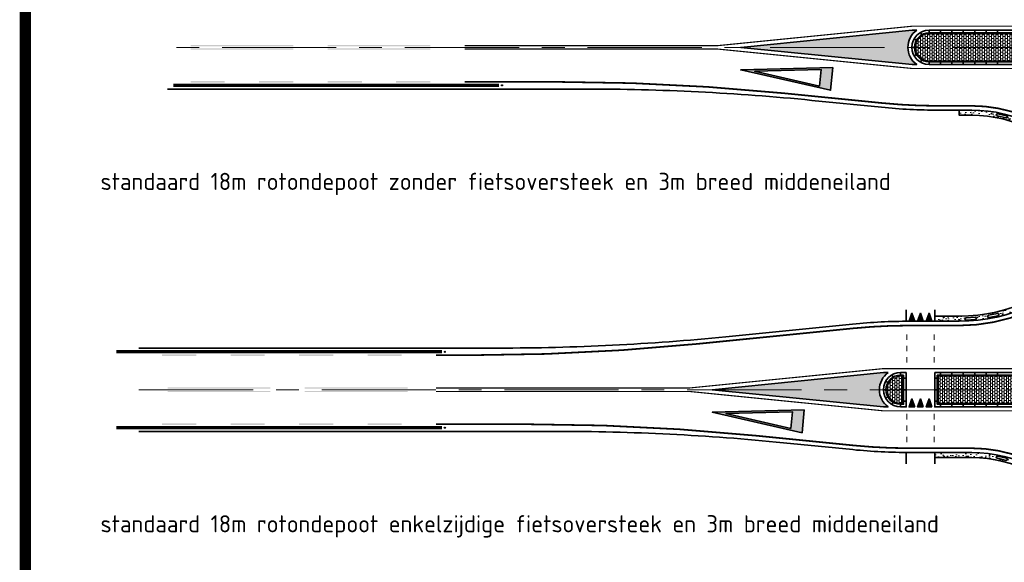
# Model space of a CAD drawing. Header units: metres. Extents: x -699 to 2316, y -1199 to 781.
# Tile 54 of 256: x 378 to 465, y -414 to -367. Entities that reach past the tile are written whole.
import ezdxf

# ---------------------------------------------------------------- set-up
doc = ezdxf.new("R2010")
doc.units = ezdxf.units.M
doc.linetypes.add('AM-AS', pattern=[16, 10, -2, 2, -2])
doc.linetypes.add('VW-1-1_STREEP', pattern=[2, 1, -1])
for name, color, linetype, lineweight in [('B-WE-AM-AS-G', 10, 'AM-AS', 18), ('N-WA-IE-MEUBILAIR_WEGMEUBILAIR-S', 7, 'Continuous', 25), ('N-WE-VH-KANTSTROOKVERRUWING-G', 251, 'VW-1-1_STREEP', 18), ('N-WE-VH-KANTVERHARDING-G', 210, 'Continuous', 35), ('N-WE-VH-STOOTBAND-G', 7, 'Continuous', 35), ('N-WE-VH-VERHARDING_ASFALT_CONSTRUCTIE-A', 252, 'Continuous', 18), ('N-WE-VH-VERHARDING_BETON-G', 252, 'Continuous', 35), ('N-WE-VH-VERHARDING_BETONSTRAATSTEEN-A', 252, 'Continuous', 18), ('N-WE-VW-MARKERING_DWARS_DRIEHOEK_5070-G', 7, 'VW-HAAIETAND70-L-N', 35), ('N-WE-VW-MARKERING_LANGS_STREEP_DOORGETROKKEN_010-G', 7, 'Continuous', 13), ('N-WE-VW-MARKERING_LANGS_STREEP_DOORGETROKKEN_015-G', 7, 'Continuous', 13), ('N-WE-VW-MARKERING_PUNTSTUK-G', 7, 'Continuous', 35), ('N-WE-VW-MARKERING_SYMBOOL-G', 7, 'Continuous', 35)]:
    doc.layers.add(name, color=color, linetype=linetype, lineweight=lineweight)
doc.layers.add('X-XX-AL-HULPLIJN-G', color=7, linetype='Continuous', lineweight=18, plot=False)
doc.styles.add('NLCS-ISO Standaard', font='NLCS-ISO.ttf')
doc.linetypes.add('VW-HAAIETAND70-L-N', pattern='A,0,-0.5,[149,NLCS.SHX,S=1,R=0,X=-0.625,Y=0],-0.5', length=1)
pattern_1 = [(360, (0.5000000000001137, 214.832890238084), (0.2000000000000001, 0.1499999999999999), [0.2, -0.2]), (90, (0.5000000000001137, 214.832890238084), (-0.2, 1.10217807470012e-16), [])]
pattern_2 = [(360, (-504.1251052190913, 631.2808835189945), (0.2, 0.1500000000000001), [0.2, -0.2]), (90, (-504.1251052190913, 631.2808835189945), (-0.2, -2.758550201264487e-17), [])]
pattern_3 = [(230.0000000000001, (-384.1798174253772, -348.4196694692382), (-0.9109233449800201, 0.07969542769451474), [0.09525, -1.04775]), (175.0000000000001, (-384.1798174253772, -348.4196694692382), (0.1762171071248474, -0.9552842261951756), [0.0762, -0.83820292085]), (280.4514447, (-384.2557274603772, -348.4130282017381), (-0.7347062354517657, -0.875588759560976), [0.08095004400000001, -0.890451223]), (226.1842000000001, (-384.1798174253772, -348.6736694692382), (-1.35539520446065, 0.2102116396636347), [0.142875, -1.571625]), (276.6355576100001, (-384.2927669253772, -348.6561519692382), (-1.187020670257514, -1.237130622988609), [0.1214251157, -1.3356780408]), (171.1841511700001, (-384.1798174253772, -348.6736694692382), (-1.187020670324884, -1.237130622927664), [0.11429983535, -1.2572986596]), (201, (-384.3068174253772, -348.6101694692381), (-0.7580719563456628, 0.5113259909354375), [0.09525, -1.04775]), (146, (-384.3068174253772, -348.6101694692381), (-0.3090101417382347, -0.9209398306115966), [0.0762, -0.8382]), (251.4514450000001, (-384.3699900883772, -348.5675589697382), (-1.067082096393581, -0.409613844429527), [0.08095004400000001, -0.8904496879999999]), (217.5000000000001, (-384.1798174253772, -348.4196694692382), (-0.01544301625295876, -0.4227751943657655), [0, -0.82804, 0, -0.8509000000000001, 0, -0.8413750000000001]), (187.5, (-384.1798174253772, -348.4196694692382), (-0.3340983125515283, -0.5009028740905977), [0, -0.48514, 0, -0.80899, 0, -0.320675]), (147.5, (-383.8966074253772, -348.4196694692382), (-0.677952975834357, 0.0286437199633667), [0, -0.3174999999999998, 0, -0.9905999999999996, 0, -1.314449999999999]), (137.5, (-383.7696074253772, -348.4196694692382), (-0.7406459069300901, -0.1271324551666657), [0, -0.41275, 0, -0.65786, 0, -0.93345])]

# ---------------------------------------------------------------- blocks, each defined once
blk = doc.blocks.new('VW8000')
h = blk.add_hatch(color=256)
h.paths.add_polyline_path([(-0.9999999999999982, 7.999999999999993), (-2.664535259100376e-15, 1.4210854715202e-14), (0.9999999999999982, 7.999999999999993)])
h.paths.add_polyline_path([(0.7238326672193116, 6.999999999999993), (-1.77635683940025e-15, 1.209338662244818), (-0.7238326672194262, 6.999999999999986)], flags=16)
for points in [[(-0.9999999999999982, 7.999999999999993), (-2.664535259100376e-15, 1.4210854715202e-14), (0.9999999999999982, 7.999999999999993)], [(0.7238326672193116, 6.999999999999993), (-1.77635683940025e-15, 1.209338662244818), (-0.7238326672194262, 6.999999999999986)]]:
    blk.add_lwpolyline(points, close=True)
blk = doc.blocks.new('SIE-WEG_GLASBOLREFLECTOR-SO')
for p, q in [((-0.3750000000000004, 0), (-0.199132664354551, 0)), ((-0.1411659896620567, 0.1408067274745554), (-0.2649110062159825, 0.2645517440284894)), ((-4.547473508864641e-16, 0.1999981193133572), (-4.547473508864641e-16, 0.375)), ((0.1422886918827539, 0.1414213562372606), (0.2654190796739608, 0.2645517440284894)), ((0.2008673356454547, 0), (0.3749999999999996, 0)), ((-0.2649110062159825, -0.2657783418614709), (-0.1405540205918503, -0.1414213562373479)), ((-4.547473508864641e-16, -0.375), (-4.547473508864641e-16, -0.1999981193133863)), ((0.2654190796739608, -0.2657783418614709), (0.1416740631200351, -0.1420333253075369))]:
    blk.add_line(p, q)
for centre, radius in [((-4.547473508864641e-16, 0), 0.375), ((0.000867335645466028, 0), 0.2)]:
    blk.add_circle(centre, radius)
blk = doc.blocks.new('glasbol')
at = {"layer": 'N-WA-IE-MEUBILAIR_WEGMEUBILAIR-S'}
blk.add_blockref('SIE-WEG_GLASBOLREFLECTOR-SO', (-0.0008673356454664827, 0), dxfattribs=at)
blk = doc.blocks.new('NLCS_Rotondepoot_7.3_R18')
at = {"layer": 'N-WE-VH-VERHARDING_ASFALT_CONSTRUCTIE-A'}
h = blk.add_hatch(dxfattribs=at)
h.set_pattern_fill('AR-CONC', color=256, scale=0.005, angle=360.0000000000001, style=0)
h.set_pattern_definition([(50.00000000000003, (417.210606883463, 584.3071553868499), (0.9109233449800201, -0.07969542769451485), [0.09525, -1.04775]), (355.0000000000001, (417.210606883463, 584.3071553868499), (-0.1762171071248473, 0.9552842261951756), [0.0762, -0.83820292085]), (100.4514447, (417.286516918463, 584.3005141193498), (0.7347062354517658, 0.8755887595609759), [0.08095004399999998, -0.8904512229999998]), (46.18420000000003, (417.210606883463, 584.5611553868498), (1.35539520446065, -0.2102116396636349), [0.142875, -1.571625]), (96.63555761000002, (417.323556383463, 584.5436378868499), (1.187020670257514, 1.237130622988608), [0.1214251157, -1.3356780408]), (351.1841511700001, (417.210606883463, 584.5611553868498), (1.187020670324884, 1.237130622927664), [0.11429983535, -1.2572986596]), (21.00000000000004, (417.3376068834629, 584.4976553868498), (0.7580719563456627, -0.5113259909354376), [0.09524999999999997, -1.04775]), (326.0000000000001, (417.3376068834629, 584.4976553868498), (0.3090101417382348, 0.9209398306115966), [0.0762, -0.8382]), (71.45144500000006, (417.400779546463, 584.4550448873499), (1.067082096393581, 0.4096138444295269), [0.08095004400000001, -0.8904496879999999]), (37.50000000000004, (417.210606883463, 584.3071553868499), (0.01544301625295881, 0.4227751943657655), [0, -0.82804, 0, -0.8509000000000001, 0, -0.8413750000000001]), (7.500000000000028, (417.210606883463, 584.3071553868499), (0.3340983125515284, 0.5009028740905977), [0, -0.48514, 0, -0.80899, 0, -0.320675]), (327.5000000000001, (416.9273968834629, 584.3071553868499), (0.677952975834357, -0.02864371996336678), [0, -0.3174999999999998, 0, -0.9905999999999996, 0, -1.314449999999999]), (317.5000000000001, (416.800396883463, 584.3071553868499), (0.7406459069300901, 0.1271324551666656), [0, -0.41275, 0, -0.65786, 0, -0.93345])])
edge = h.paths.add_edge_path()
edge.add_line((-13.04612011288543, -13.04612011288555), (-12.72792206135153, -12.72792206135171))
edge.add_arc((1.231228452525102e-10, 1.090256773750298e-10), 18.00000000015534, 215.6853347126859, 224.9999999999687, ccw=False)
edge.add_arc((-24.36698586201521, -17.49999999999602), 12.0000000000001, 395.6853347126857, 450)
edge.add_line((-24.36698586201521, -5.499999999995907), (-25.45584412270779, -5.499999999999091))
edge.add_line((-25.45584412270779, -5.499999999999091), (-25.45584412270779, -5.949999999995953))
edge.add_line((-25.45584412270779, -5.949999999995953), (-24.36698586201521, -5.949999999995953))
edge.add_arc((-24.36698586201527, -17.49999999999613), 11.55000000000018, 395.68533471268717, 449.9999999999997, ccw=False)
edge.add_arc((1.243165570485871e-10, 1.110720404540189e-10), 18.45000000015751, 215.6853347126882, 224.9999999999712)
edge = h.paths.add_edge_path(flags=16)
edge.add_line((-16.22885435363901, -9.084489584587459), (-16.82260393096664, -8.54833527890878))
edge.add_arc((-16.75558464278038, -8.474116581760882), 0.09999999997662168, 47.918046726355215, 227.9180467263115, ccw=False)
edge.add_line((-16.68856535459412, -8.39989788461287), (-16.09481577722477, -8.936052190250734))
edge.add_arc((-16.16183506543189, -9.010270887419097), 0.1000000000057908, 227.9180467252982, 407.91804672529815, ccw=False)
edge = h.paths.add_edge_path(flags=16)
edge.add_line((-17.76500661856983, -7.832328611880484), (-18.44068730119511, -7.404011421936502))
edge.add_arc((-18.38714765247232, -7.319551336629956), 0.09999999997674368, 57.62919579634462, 237.6291957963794, ccw=False)
edge.add_line((-18.33360800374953, -7.235091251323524), (-17.65792732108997, -7.663408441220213))
edge.add_arc((-17.71146696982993, -7.747868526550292), 0.1000000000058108, 237.6291957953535, 417.6291957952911, ccw=False)
edge = h.paths.add_edge_path(flags=16)
edge.add_line((-19.4903628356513, -6.857230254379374), (-20.22861051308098, -6.549025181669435))
edge.add_arc((-20.19008487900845, -6.456744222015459), 0.09999999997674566, 67.34034486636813, 247.3403448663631, ccw=False)
edge.add_line((-20.15155924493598, -6.364463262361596), (-19.41331156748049, -6.672668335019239))
edge.add_arc((-19.45183720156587, -6.764949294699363), 0.1000000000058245, 247.3403448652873, 427.3403448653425, ccw=False)
edge = h.paths.add_edge_path(flags=16)
edge.add_line((-21.35547658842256, -6.187139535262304), (-22.13513406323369, -6.007879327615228))
edge.add_arc((-22.11272653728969, -5.910422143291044), 0.09999999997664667, 77.05149393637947, 257.0514939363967, ccw=False)
edge.add_line((-22.09031901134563, -5.812964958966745), (-21.3106615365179, -5.992225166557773))
edge.add_arc((-21.3330690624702, -6.089682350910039), 0.1000000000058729, 257.051493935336, 437.0514939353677, ccw=False)
at = {"layer": 'N-WE-VH-VERHARDING_BETONSTRAATSTEEN-A'}
h = blk.add_hatch(dxfattribs=at)
h.set_pattern_fill('VB-KLINKERVERHARDING', color=256, scale=0.2, angle=-2.544443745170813e-14, style=0, pattern_type=2)
h.set_pattern_definition([(359.9999999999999, (-214.8328902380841, -299.9999999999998), (0.2000000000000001, 0.1499999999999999), [0.2, -0.2]), (90, (-214.8328902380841, -299.9999999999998), (-0.2, 1.056412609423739e-16), [])])
edge = h.paths.add_edge_path()
edge.add_line((-27.92499999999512, -1.174999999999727), (-20.09999999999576, -1.174999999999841))
edge.add_arc((-20.09999999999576, 1.13686837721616e-13), 1.175000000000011, 270, 450)
edge.add_line((-20.09999999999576, 1.175000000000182), (-27.92499999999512, 1.175000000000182))
edge.add_line((-27.92499999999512, 1.175000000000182), (-28.09999999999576, 1.175000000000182))
edge.add_arc((-28.09999999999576, 1.13686837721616e-13), 1.175000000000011, 89.99999999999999, 270)
edge.add_line((-28.09999999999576, -1.174999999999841), (-27.92499999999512, -1.174999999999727))
at = {"layer": 'N-WE-VW-MARKERING_PUNTSTUK-G'}
h = blk.add_hatch(color=256, dxfattribs=at)
edge = h.paths.add_edge_path()
edge.add_line((-29.18282039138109, 1.500000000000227), (-29.58254353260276, 1.500000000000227))
edge.add_line((-29.58254353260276, 1.500000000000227), (-44.58254353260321, 0))
edge.add_line((-44.58254353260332, 0), (-29.58254353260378, -1.5))
edge.add_line((-29.58254353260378, -1.499999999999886), (-29.18282039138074, -1.499999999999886))
edge.add_arc((-28.09999999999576, 2.273736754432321e-13), 1.849999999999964, 125.8247743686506, 234.1752256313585, ccw=False)
at = {"layer": 'B-WE-AM-AS-G'}
blk.add_lwpolyline([(0, 0), (-94.77888202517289, 0)], dxfattribs=at)
at = {"layer": 'N-WE-VH-KANTSTROOKVERRUWING-G', "ltscale": 0.7, "const_width": 0.3}
blk.add_lwpolyline([(-65.7473857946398, -3.325000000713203), (-94.26017866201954, -3.325000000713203)], dxfattribs=at)
at = {"layer": 'N-WE-VH-KANTVERHARDING-G'}
for points in [[(-28.09999999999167, 1.499999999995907, 0.9999999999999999), (-28.09999999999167, -1.500000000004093), (-20.09999999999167, -1.50000000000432, 0.9999999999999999), (-20.09999999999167, 1.49999999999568)], [(-28.09999999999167, -1.275000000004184), (-20.09999999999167, -1.275000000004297, 0.9999999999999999), (-20.09999999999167, 1.274999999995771), (-28.09999999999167, 1.274999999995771, 0.9999999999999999)]]:
    blk.add_lwpolyline(points, format="xyb", close=True, dxfattribs=at)
for points in [[(-28.73692176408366, 1.104516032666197), (-28.84931972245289, 1.29943062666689)], [(-28.09999999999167, 1.274999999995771), (-28.09999999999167, 1.49999999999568)], [(-27.09999999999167, 1.274999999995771), (-27.09999999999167, 1.499999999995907)], [(-26.09999999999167, 1.274999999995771), (-26.09999999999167, 1.499999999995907)], [(-25.09999999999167, 1.274999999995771), (-25.09999999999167, 1.499999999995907)], [(-24.09999999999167, 1.274999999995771), (-24.09999999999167, 1.499999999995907)], [(-23.09999999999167, 1.274999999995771), (-23.09999999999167, 1.499999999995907)], [(-22.09999999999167, 1.274999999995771), (-22.09999999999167, 1.499999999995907)], [(-29.20451603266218, 0.6369217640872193), (-29.39943062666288, 0.7493197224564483)], [(-29.37499999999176, -4.320099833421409e-12), (-29.59999999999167, -4.320099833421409e-12)], [(-29.20451603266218, -0.6369217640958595), (-29.39943062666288, -0.7493197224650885)], [(-28.73692176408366, -1.104516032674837), (-28.84931972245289, -1.29943062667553)], [(-28.09999999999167, -1.50000000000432), (-28.09999999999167, -1.275000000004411)], [(-27.09999999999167, -1.50000000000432), (-27.09999999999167, -1.275000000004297)], [(-26.09999999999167, -1.50000000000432), (-26.09999999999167, -1.275000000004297)], [(-25.09999999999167, -1.50000000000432), (-25.09999999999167, -1.275000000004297)], [(-24.09999999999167, -1.50000000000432), (-24.09999999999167, -1.275000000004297)], [(-23.09999999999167, -1.50000000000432), (-23.09999999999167, -1.275000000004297)], [(-22.09999999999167, -1.50000000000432), (-22.09999999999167, -1.275000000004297)]]:
    blk.add_lwpolyline(points, dxfattribs=at)
blk.add_lwpolyline([(-12.72792206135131, -12.72792206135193, -0.04066528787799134), (-14.62019151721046, -10.49999999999, 0.2415313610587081), (-24.36698586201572, -5.50000000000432), (-27.28826496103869, -5.50000000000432, -0.02492232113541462), (-32.26345091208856, -5.251859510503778), (-38.35642643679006, -4.642561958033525, 0.0249223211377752), (-58.25717024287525, -3.650000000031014), (-94.7788820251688, -3.650000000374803)], format="xyb", dxfattribs=at)
at = {"layer": 'N-WE-VH-STOOTBAND-G', "flags": 128}
blk.add_lwpolyline([(-21.35547658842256, -6.187139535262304), (-22.13513406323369, -6.007879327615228, -1), (-22.09031901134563, -5.812964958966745), (-21.3106615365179, -5.992225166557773, -1)], format="xyb", close=True, dxfattribs=at)
at = {"layer": 'N-WE-VH-VERHARDING_BETON-G'}
blk.add_lwpolyline([(-14.98569630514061, -10.76249999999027, 0.2415313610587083), (-24.36698586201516, -5.949999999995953), (-25.45584412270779, -5.949999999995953), (-25.45584412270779, -5.50000000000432)], format="xyb", dxfattribs=at)
at = {"layer": 'N-WE-VH-VERHARDING_BETONSTRAATSTEEN-A'}
blk.add_lwpolyline([(-20.09999999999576, -1.174999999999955, 1), (-20.09999999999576, 1.175000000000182), (-28.09999999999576, 1.175000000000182, 1), (-28.09999999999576, -1.174999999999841), (-20.09999999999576, -1.174999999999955)], format="xyb", dxfattribs=at)
at = {"layer": 'N-WE-VW-MARKERING_LANGS_STREEP_DOORGETROKKEN_010-G', "const_width": 0.1}
blk.add_lwpolyline([(-29.59999999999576, -1.849999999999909), (-17.55277755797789, -1.849999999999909, -0.05255267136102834), (-17.55277755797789, 1.850000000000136), (-29.59999999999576, 1.850000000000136), (-46.59999999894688, 0.1500000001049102)], format="xyb", dxfattribs=at)
blk.add_lwpolyline([(-46.59999999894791, -0.1500000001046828), (-29.59999999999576, -1.849999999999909)], dxfattribs=at)
at = {"layer": 'N-WE-VW-MARKERING_LANGS_STREEP_DOORGETROKKEN_010-G'}
for points in [[(-92.76340469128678, 0.1999999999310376), (-83.76340469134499, 0.1999999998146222), (-92.76340469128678, 0.09999999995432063), (-83.76340469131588, 0.0999999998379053)], [(-80.76340469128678, 0.1999999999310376), (-71.76340469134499, 0.1999999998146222), (-80.76340469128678, 0.09999999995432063), (-71.76340469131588, 0.0999999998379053)], [(-92.76340469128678, -0.2000000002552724), (-83.76340469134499, -0.2000000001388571), (-92.76340469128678, -0.1000000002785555), (-83.76340469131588, -0.1000000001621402)], [(-80.76340469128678, -0.2000000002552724), (-71.76340469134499, -0.2000000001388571), (-80.76340469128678, -0.1000000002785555), (-71.76340469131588, -0.1000000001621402)]]:
    blk.add_solid(points, dxfattribs=at)
at = {"layer": 'N-WE-VW-MARKERING_LANGS_STREEP_DOORGETROKKEN_015-G', "const_width": 0.1}
for points in [[(-68.76340469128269, 0.1500000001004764), (-46.59999999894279, 0.1500000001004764)], [(-68.76340469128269, -0.1500000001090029), (-46.59999999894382, -0.1500000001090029)]]:
    blk.add_lwpolyline(points, dxfattribs=at)
at = {"layer": 'N-WE-VW-MARKERING_LANGS_STREEP_DOORGETROKKEN_015-G', "const_width": 0.15}
blk.add_lwpolyline([(-12.46275701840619, -12.4627570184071, -0.04066528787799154), (-14.31560419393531, -10.28124999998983, 0.2415313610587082), (-24.36698586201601, -5.12500000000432), (-27.28826496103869, -5.12500000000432, -0.02492232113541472), (-32.2261370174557, -4.878720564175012), (-40.83772307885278, -4.01756195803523, 0.02492232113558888), (-60.7384668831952, -3.025000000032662), (-68.76340469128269, -3.02500000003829)], format="xyb", dxfattribs=at)
at = {"layer": 'N-WE-VW-MARKERING_LANGS_STREEP_DOORGETROKKEN_015-G'}
for points in [[(-92.76340469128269, -3.100000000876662), (-89.76340469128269, -3.100000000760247), (-92.76340469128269, -2.950000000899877), (-89.76340469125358, -2.950000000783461)], [(-86.76340469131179, -3.100000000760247), (-83.76340469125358, -3.100000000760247), (-86.76340469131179, -2.950000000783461), (-83.76340469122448, -2.950000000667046)], [(-80.76340469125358, -3.100000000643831), (-77.76340469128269, -3.100000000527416), (-80.76340469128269, -2.950000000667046), (-77.76340469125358, -2.950000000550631)], [(-74.76340469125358, -3.100000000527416), (-71.76340469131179, -3.100000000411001), (-74.76340469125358, -2.950000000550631), (-71.76340469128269, -2.950000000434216)]]:
    blk.add_solid(points, dxfattribs=at)
at = {"layer": 'N-WE-VW-MARKERING_PUNTSTUK-G'}
blk.add_lwpolyline([(-29.18282039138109, 1.500000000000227), (-29.58254353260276, 1.500000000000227), (-44.58254353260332, 0), (-29.58254353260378, -1.499999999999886), (-29.18282039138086, -1.499999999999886, -0.5114530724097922)], format="xyb", close=True, dxfattribs=at)
at = {"layer": 'N-WA-IE-MEUBILAIR_WEGMEUBILAIR-S', "xscale": 0.1333333, "yscale": 0.1333333, "zscale": 0.1333333, "rotation": 179.8276844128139}
blk.add_blockref('glasbol', (-65.49663410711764, -3.325002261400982), dxfattribs=at)
at = {"layer": 'N-WE-VW-MARKERING_SYMBOOL-G', "rotation": 264.2894068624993}
blk.add_blockref('VW8000', (-44.58254353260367, -1.971789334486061), dxfattribs=at)
blk = doc.blocks.new('NLCS_Haai70')
at = {"linetype": 'Continuous'}
blk.add_hatch(color=256, dxfattribs=at).paths.add_polyline_path([(-0.25, 0), (0.2499999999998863, 2.273736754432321e-13), (2.842170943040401e-14, -0.7000000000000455)])
blk.add_lwpolyline([(-0.25, 0), (0.2499999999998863, 2.273736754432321e-13), (2.842170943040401e-14, -0.7000000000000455)], close=True, dxfattribs=at)
blk = doc.blocks.new('NLCS_Rotondepoot_7.3_R18_1fo')
at = {"layer": 'N-WE-VH-VERHARDING_ASFALT_CONSTRUCTIE-A'}
h = blk.add_hatch(dxfattribs=at)
h.set_pattern_fill('AR-CONC', color=256, scale=0.005, angle=180, style=0)
h.set_pattern_definition(pattern_3)
edge = h.paths.add_edge_path()
edge.add_arc((1.101057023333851e-10, -9.606537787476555e-11), 18.00000000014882, 135.0000000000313, 140.4788036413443, ccw=False)
edge.add_line((-12.72792206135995, 12.72792206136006), (-13.04612011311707, 13.04612011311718))
edge.add_arc((-9.976020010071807e-11, 1.397779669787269e-10), 18.45000000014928, 135.0000000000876, 140.4788036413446)
edge.add_arc((-25.45584412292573, 21.00000000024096), 14.55000000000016, 270, 320.4788036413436, ccw=False)
edge.add_line((-25.45584412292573, 6.450000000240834), (-27.59999999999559, 6.450000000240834))
edge.add_line((-27.59999999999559, 6.450000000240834), (-27.59999999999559, 6.000000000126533))
edge.add_line((-27.59999999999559, 6.000000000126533), (-25.45584412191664, 6.00000000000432))
edge.add_arc((-25.45584412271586, 21.00000000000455), 15.00000000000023, 270.0000000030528, 320.4788036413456)
edge = h.paths.add_edge_path(flags=16)
edge.add_line((-22.06440398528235, 6.48558875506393), (-22.84802482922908, 6.32453481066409))
edge.add_arc((-22.86815657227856, 6.422487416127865), 0.09999999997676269, 101.61400935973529, 281.61400935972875, ccw=False)
edge.add_line((-22.88828831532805, 6.520440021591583), (-22.10466747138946, 6.681493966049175))
edge.add_arc((-22.08453572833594, 6.583541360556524), 0.1000000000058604, -78.38599064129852, 101.614009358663, ccw=False)
edge = h.paths.add_edge_path(flags=16)
edge.add_line((-20.96094901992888, 6.998360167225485), (-20.20617020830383, 7.263518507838))
edge.add_arc((-20.17302541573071, 7.169171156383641), 0.10000000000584, -70.6433177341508, 109.3566822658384, ccw=False)
edge.add_line((-20.13988062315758, 7.074823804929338), (-20.89465943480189, 6.809665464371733))
edge.add_arc((-20.92780422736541, 6.904012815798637), 0.09999999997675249, 109.35668226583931, 289.35668226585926, ccw=False)
edge = h.paths.add_edge_path(flags=16)
edge.add_line((-24.05076595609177, 6.161005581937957), (-24.84894050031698, 6.106992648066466))
edge.add_arc((-24.85569211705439, 6.206764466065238), 0.09999999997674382, 93.87133645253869, 273.8713364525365, ccw=False)
edge.add_line((-24.86244373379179, 6.306536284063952), (-24.06426918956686, 6.360549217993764))
edge.add_arc((-24.05751757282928, 6.260777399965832), 0.1000000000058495, -86.12866354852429, 93.8713364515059, ccw=False)
edge = h.paths.add_edge_path(flags=16)
edge.add_line((-19.11556843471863, 7.731582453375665), (-18.40339408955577, 8.096010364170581))
edge.add_arc((-18.35784060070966, 8.006988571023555), 0.1000000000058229, -62.90064482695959, 117.09935517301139, ccw=False)
edge.add_line((-18.3122871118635, 7.917966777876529), (-19.02446145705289, 7.553538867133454))
edge.add_arc((-19.07001494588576, 7.64256066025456), 0.0999999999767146, 117.0993551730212, 297.0993551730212, ccw=False)
edge = h.paths.add_edge_path(flags=16)
edge.add_line((-17.38579473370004, 8.706737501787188), (-16.72921045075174, 9.163790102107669))
edge.add_arc((-16.67207887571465, 9.081717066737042), 0.1000000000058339, -55.157971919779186, 124.8420280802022, ccw=False)
edge.add_line((-16.61494730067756, 8.999644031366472), (-17.27153158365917, 8.54259143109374))
edge.add_arc((-17.3286631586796, 8.624664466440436), 0.09999999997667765, 124.84202808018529, 304.8420280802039, ccw=False)
h = blk.add_hatch(dxfattribs=at)
h.set_pattern_fill('AR-CONC', color=256, scale=0.005, angle=180, style=0)
h.set_pattern_definition(pattern_3)
edge = h.paths.add_edge_path()
edge.add_line((-24.36698586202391, -5.49999999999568), (-25.4558441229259, -5.49999999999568))
edge.add_line((-25.4558441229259, -5.49999999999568), (-27.59999999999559, -5.49999999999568))
edge.add_line((-27.59999999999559, -5.49999999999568), (-27.59999999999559, -5.949999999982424))
edge.add_line((-27.59999999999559, -5.949999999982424), (-24.36698586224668, -5.949999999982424))
edge.add_arc((-24.36698586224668, -17.49999999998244), 11.55000000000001, 35.6853347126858, 90, ccw=False)
edge.add_arc((-1.053308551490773e-10, 1.245439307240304e-10), 18.45000000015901, 215.6853347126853, 225.0000000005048)
edge.add_line((-13.04612011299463, -13.04612011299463), (-12.72792206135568, -12.72792206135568))
edge.add_arc((1.132320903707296e-10, 1.107878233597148e-10), 18.00000000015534, 215.685334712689, 224.9999999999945, ccw=False)
edge.add_arc((-24.36698586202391, -17.49999999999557), 11.99999999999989, 35.68533471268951, 90)
edge = h.paths.add_edge_path(flags=16)
edge.add_line((-22.09031901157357, -5.812964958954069), (-21.31066153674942, -5.992225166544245))
edge.add_arc((-21.33306906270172, -6.089682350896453), 0.1000000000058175, -102.94850606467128, 77.05149393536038, ccw=False)
edge.add_line((-21.35547658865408, -6.187139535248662), (-22.13513406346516, -6.0078793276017))
edge.add_arc((-22.11272653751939, -5.910422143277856), 0.09999999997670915, 77.05149393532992, 257.05149393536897, ccw=False)
edge = h.paths.add_edge_path(flags=16)
edge.add_line((-20.15155924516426, -6.364463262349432), (-19.41331156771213, -6.67266833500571))
edge.add_arc((-19.4518372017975, -6.764949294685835), 0.1000000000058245, -112.65965513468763, 67.3403448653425, ccw=False)
edge.add_line((-19.49036283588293, -6.857230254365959), (-20.22861051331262, -6.549025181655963))
edge.add_arc((-20.19008487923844, -6.456744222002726), 0.09999999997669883, 67.34034486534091, 247.3403448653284, ccw=False)
edge = h.paths.add_edge_path(flags=16)
edge.add_line((-18.33360800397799, -7.235091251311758), (-17.65792732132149, -7.663408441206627))
edge.add_arc((-17.71146697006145, -7.747868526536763), 0.1000000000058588, -122.3708042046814, 57.62919579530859, ccw=False)
edge.add_line((-17.76500661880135, -7.832328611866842), (-18.44068730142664, -7.404011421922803))
edge.add_arc((-18.38714765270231, -7.31955133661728), 0.09999999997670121, 57.6291957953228, 237.6291957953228, ccw=False)
edge = h.paths.add_edge_path(flags=16)
edge.add_line((-16.68856535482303, -8.399897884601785), (-16.0948157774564, -8.93605219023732))
edge.add_arc((-16.16183506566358, -9.010270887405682), 0.1000000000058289, -132.0819532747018, 47.91804672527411, ccw=False)
edge.add_line((-16.2288543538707, -9.084489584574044), (-16.82260393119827, -8.548335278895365))
edge.add_arc((-16.75558464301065, -8.474116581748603), 0.09999999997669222, 47.91804672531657, 227.9180467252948, ccw=False)
at = {"layer": 'N-WE-VH-VERHARDING_BETONSTRAATSTEEN-A'}
h = blk.add_hatch(dxfattribs=at)
h.set_pattern_fill('VB-KLINKERVERHARDING', color=256, scale=0.2, angle=-2.544443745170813e-14, style=0, pattern_type=2)
h.set_pattern_definition(pattern_1)
edge = h.paths.add_edge_path()
edge.add_line((-30.42499999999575, 1.175000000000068), (-30.59999999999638, 1.175000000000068))
edge.add_arc((-30.59999999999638, 5.684341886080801e-14), 1.175000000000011, 90, 270)
edge.add_line((-30.59999999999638, -1.174999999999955), (-30.42499999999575, -1.174999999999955))
edge.add_line((-30.42499999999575, -1.174999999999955), (-30.42499999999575, 1.175000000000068))
h = blk.add_hatch(dxfattribs=at)
h.set_pattern_fill('VB-KLINKERVERHARDING', color=256, scale=0.2, angle=-2.544443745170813e-14, style=0, pattern_type=2)
h.set_pattern_definition(pattern_1)
edge = h.paths.add_edge_path()
edge.add_line((-30.42499999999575, 1.175000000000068), (-30.59999999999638, 1.175000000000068))
edge.add_arc((-30.59999999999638, 5.684341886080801e-14), 1.175000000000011, 90, 270)
edge.add_line((-30.59999999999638, -1.174999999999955), (-30.42499999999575, -1.174999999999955))
edge.add_line((-30.42499999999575, -1.174999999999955), (-30.42499999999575, 1.175000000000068))
h = blk.add_hatch(dxfattribs=at)
h.set_pattern_fill('VB-KLINKERVERHARDING', color=256, scale=0.2, angle=1.272221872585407e-14, style=0, pattern_type=2)
h.set_pattern_definition(pattern_2)
edge = h.paths.add_edge_path()
edge.add_line((-27.27499999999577, 1.174999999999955), (-27.27499999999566, -1.174999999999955))
edge.add_line((-27.27499999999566, -1.174999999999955), (-20.09999999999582, -1.174999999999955))
edge.add_arc((-20.09999999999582, 1.13686837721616e-13), 1.175000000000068, 270, 450)
edge.add_line((-20.09999999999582, 1.175000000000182), (-27.27499999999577, 1.174999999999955))
h = blk.add_hatch(dxfattribs=at)
h.set_pattern_fill('VB-KLINKERVERHARDING', color=256, scale=0.2, angle=1.272221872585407e-14, style=0, pattern_type=2)
h.set_pattern_definition(pattern_2)
edge = h.paths.add_edge_path()
edge.add_line((-27.27499999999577, 1.174999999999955), (-27.27499999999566, -1.174999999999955))
edge.add_line((-27.27499999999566, -1.174999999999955), (-20.09999999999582, -1.174999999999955))
edge.add_arc((-20.09999999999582, 1.13686837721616e-13), 1.175000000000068, 270, 450)
edge.add_line((-20.09999999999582, 1.175000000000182), (-27.27499999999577, 1.174999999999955))
at = {"layer": 'N-WE-VW-MARKERING_PUNTSTUK-G'}
h = blk.add_hatch(color=256, dxfattribs=at)
edge = h.paths.add_edge_path()
edge.add_line((-31.68282039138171, 1.500000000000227), (-32.08254353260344, 1.500000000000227))
edge.add_line((-32.08254353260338, 1.500000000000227), (-47.08254353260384, 5.684341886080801e-14))
edge.add_line((-47.08254353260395, 0), (-32.0825435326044, -1.499999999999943))
edge.add_line((-32.0825435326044, -1.5), (-31.68282039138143, -1.5))
edge.add_arc((-30.59999999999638, 2.273736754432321e-13), 1.849999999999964, 125.8247743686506, 234.1752256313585, ccw=False)
at = {"layer": 'B-WE-AM-AS-G'}
blk.add_lwpolyline([(-97.2788820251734, 0), (0, 0)], dxfattribs=at)
at = {"layer": 'N-WE-VH-KANTSTROOKVERRUWING-G', "ltscale": 0.7, "const_width": 0.3}
for points in [[(-70.74738579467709, 3.32500000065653), (-99.26017866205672, 3.32500000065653)], [(-70.74738579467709, -3.325000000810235), (-99.26017866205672, -3.325000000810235)]]:
    blk.add_lwpolyline(points, dxfattribs=at)
at = {"layer": 'N-WE-VH-KANTVERHARDING-G'}
blk.add_lwpolyline([(-97.27888202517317, 3.650000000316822), (-65.7821080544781, 3.649999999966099, 0.02492232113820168), (-45.88136424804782, 4.642561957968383), (-34.78838872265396, 5.751859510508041, -0.02492232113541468), (-29.81320277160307, 6.00000000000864), (-25.45584412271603, 6.00000000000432, 0.2238875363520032), (-13.88500588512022, 11.45454545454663, -0.02391034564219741), (-12.72792206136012, 12.72792206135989)], format="xyb", dxfattribs=at)
at = {"layer": 'N-WE-VH-KANTVERHARDING-G', "flags": 128}
for points in [[(-30.09999999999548, 6.00000000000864), (-30.09999999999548, 7.00000000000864)], [(-27.59999999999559, 6.00000000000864), (-27.59999999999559, 7.00000000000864)], [(-31.23692176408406, 1.104516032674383), (-31.34931972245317, 1.299430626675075)], [(-30.59999999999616, 1.275000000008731), (-30.59999999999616, 1.50000000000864)], [(-30.09999999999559, 1.000000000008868), (-30.32499999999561, 1.000000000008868)], [(-27.59999999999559, 1.000000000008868), (-27.37499999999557, 1.000000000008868)], [(-27.09999999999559, 1.275000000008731), (-27.09999999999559, 1.500000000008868)], [(-26.09999999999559, 1.275000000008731), (-26.09999999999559, 1.500000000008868)], [(-25.09999999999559, 1.275000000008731), (-25.09999999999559, 1.500000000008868)], [(-24.09999999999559, 1.275000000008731), (-24.09999999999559, 1.500000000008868)], [(-23.09999999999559, 1.275000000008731), (-23.09999999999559, 1.500000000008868)], [(-22.09999999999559, 1.275000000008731), (-22.09999999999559, 1.500000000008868)], [(-31.87499999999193, 4.320099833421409e-12), (-32.09999999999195, 4.320099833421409e-12)], [(-31.70451603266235, 0.6369217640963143), (-31.89943062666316, 0.7493197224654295)], [(-30.09999999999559, 8.640199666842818e-12), (-30.32499999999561, 8.640199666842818e-12)], [(-27.59999999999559, 8.640199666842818e-12), (-27.37499999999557, 8.640199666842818e-12)], [(-31.70451603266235, -0.6369217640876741), (-31.89943062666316, -0.749319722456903)], [(-31.23692176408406, -1.104516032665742), (-31.34931972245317, -1.299430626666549)], [(-30.59999999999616, -1.49999999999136), (-30.59999999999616, -1.274999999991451)], [(-30.09999999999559, -0.9999999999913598), (-30.32499999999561, -0.9999999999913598)], [(-27.59999999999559, -0.9999999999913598), (-27.37499999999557, -0.9999999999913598)], [(-27.09999999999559, -1.49999999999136), (-27.09999999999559, -1.274999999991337)], [(-26.09999999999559, -1.49999999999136), (-26.09999999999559, -1.274999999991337)], [(-25.09999999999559, -1.49999999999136), (-25.09999999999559, -1.274999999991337)], [(-24.09999999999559, -1.49999999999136), (-24.09999999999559, -1.274999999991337)], [(-23.09999999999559, -1.49999999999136), (-23.09999999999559, -1.274999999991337)], [(-22.09999999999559, -1.49999999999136), (-22.09999999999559, -1.274999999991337)], [(-30.09999999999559, -5.499999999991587), (-30.09999999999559, -6.499999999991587)], [(-27.59999999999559, -5.49999999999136), (-27.59999999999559, -6.49999999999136)]]:
    blk.add_lwpolyline(points, dxfattribs=at)
at = {"layer": 'N-WE-VH-KANTVERHARDING-G'}
blk.add_lwpolyline([(-65.76962363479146, 3.025000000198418), (-65.76962363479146, 3.025000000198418)], close=True, dxfattribs=at)
for points in [[(-30.09999999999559, 1.50000000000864), (-30.59999999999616, 1.500000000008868, 0.9999999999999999), (-30.59999999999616, -1.499999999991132), (-30.09999999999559, -1.49999999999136)], [(-30.32499999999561, 1.275000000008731), (-30.59999999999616, 1.275000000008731, 1), (-30.59999999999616, -1.274999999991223), (-30.32499999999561, -1.274999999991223)], [(-27.37499999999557, 1.275000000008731), (-27.37499999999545, -1.274999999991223), (-20.09999999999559, -1.274999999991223, 0.9999999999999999), (-20.09999999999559, 1.275000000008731)]]:
    blk.add_lwpolyline(points, format="xyb", close=True, dxfattribs=at)
at = {"layer": 'N-WE-VH-KANTVERHARDING-G', "flags": 128}
blk.add_lwpolyline([(-27.59999999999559, 1.50000000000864), (-27.59999999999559, -1.49999999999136), (-20.09999999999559, -1.49999999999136, 0.9999999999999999), (-20.09999999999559, 1.50000000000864)], format="xyb", close=True, dxfattribs=at)
blk.add_lwpolyline([(-12.72792206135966, -12.72792206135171, -0.04066528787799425), (-14.62019151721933, -10.49999999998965, 0.2415313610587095), (-24.36698586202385, -5.49999999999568), (-29.78826496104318, -5.49999999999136, -0.02492232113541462), (-34.76345091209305, -5.251859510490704), (-40.85642643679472, -4.642561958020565, 0.02492232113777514), (-60.75717024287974, -3.650000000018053), (-97.27888202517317, -3.650000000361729)], format="xyb", dxfattribs=at)
at = {"layer": 'N-WE-VH-STOOTBAND-G', "flags": 128}
for points in [[(-24.05076595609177, 6.161005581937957), (-24.84894050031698, 6.106992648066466, -1), (-24.86244373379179, 6.306536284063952), (-24.06426918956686, 6.360549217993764, -1)], [(-22.06440398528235, 6.48558875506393), (-22.84802482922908, 6.32453481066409, -1), (-22.88828831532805, 6.520440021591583), (-22.10466747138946, 6.681493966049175, -1)], [(-22.09031901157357, -5.812964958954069), (-21.31066153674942, -5.992225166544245, -1), (-21.35547658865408, -6.187139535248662), (-22.13513406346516, -6.0078793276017, -1)]]:
    blk.add_lwpolyline(points, format="xyb", close=True, dxfattribs=at)
at = {"layer": 'N-WE-VH-VERHARDING_BETON-G'}
blk.add_line((-25.4558441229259, 6.450000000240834), (-27.59999999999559, 6.450000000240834), dxfattribs=at)
for points in [[(-25.4558441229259, 6.450000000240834, 0.2238875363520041), (-14.23213103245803, 11.74090909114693, -0.02391034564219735), (-13.04612011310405, 13.0461201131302)], [(-13.04612011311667, -13.04612011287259, -0.0406652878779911), (-14.98569630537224, -10.76249999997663, 0.2415313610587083), (-24.36698586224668, -5.949999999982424), (-27.59999999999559, -5.949999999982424)]]:
    blk.add_lwpolyline(points, format="xyb", dxfattribs=at)
at = {"layer": 'N-WE-VH-VERHARDING_BETONSTRAATSTEEN-A'}
for points in [[(-30.42499999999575, 1.175000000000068), (-30.59999999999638, 1.175000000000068, 1), (-30.59999999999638, -1.174999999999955), (-30.42499999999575, -1.174999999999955)], [(-30.42499999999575, 1.175000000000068), (-30.59999999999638, 1.175000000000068, 1), (-30.59999999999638, -1.174999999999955), (-30.42499999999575, -1.174999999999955)], [(-27.27499999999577, 1.174999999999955), (-27.27499999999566, -1.174999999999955), (-20.09999999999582, -1.174999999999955, 1), (-20.09999999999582, 1.175000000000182)], [(-27.27499999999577, 1.174999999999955), (-27.27499999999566, -1.174999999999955), (-20.09999999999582, -1.174999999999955, 1), (-20.09999999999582, 1.175000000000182)]]:
    blk.add_lwpolyline(points, format="xyb", close=True, dxfattribs=at)
at = {"layer": 'N-WE-VW-MARKERING_LANGS_STREEP_DOORGETROKKEN_010-G', "const_width": 0.1}
for points in [[(-30.04999999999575, 4.862216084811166), (-30.04999999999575, 4.362216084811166)], [(-27.64999999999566, 4.86221608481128), (-27.64999999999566, 4.36221608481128)], [(-30.04999999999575, 3.862216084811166), (-30.04999999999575, 3.362216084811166)], [(-27.64999999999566, 3.86221608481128), (-27.64999999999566, 3.36221608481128)], [(-30.04999999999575, 2.862216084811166), (-30.04999999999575, 2.362216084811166)], [(-27.64999999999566, 2.86221608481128), (-27.64999999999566, 2.36221608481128)], [(-49.09999999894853, -0.1500000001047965), (-32.09999999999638, -1.849999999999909)], [(-30.04999999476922, -2.112153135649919), (-30.04999999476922, -2.612153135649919)], [(-27.64999999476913, -2.112153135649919), (-27.64999999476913, -2.612153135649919)], [(-30.04999999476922, -3.112153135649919), (-30.04999999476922, -3.612153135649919)], [(-27.64999999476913, -3.112153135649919), (-27.64999999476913, -3.612153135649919)], [(-30.04999999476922, -4.112153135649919), (-30.04999999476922, -4.612153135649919)], [(-27.64999999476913, -4.112153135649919), (-27.64999999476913, -4.612153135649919)]]:
    blk.add_lwpolyline(points, dxfattribs=at)
blk.add_lwpolyline([(-32.09999999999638, -1.849999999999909), (-17.55277755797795, -1.850000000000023, -0.05255267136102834), (-17.55277755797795, 1.850000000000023), (-32.09999999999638, 1.850000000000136), (-49.09999999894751, 0.1500000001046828)], format="xyb", dxfattribs=at)
at = {"layer": 'N-WE-VW-MARKERING_LANGS_STREEP_DOORGETROKKEN_010-G'}
for points in [[(-94.76340469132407, 0.1999999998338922), (-85.76340469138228, 0.1999999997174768), (-94.76340469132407, 0.09999999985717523), (-85.76340469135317, 0.0999999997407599)], [(-82.76340469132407, 0.1999999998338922), (-73.76340469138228, 0.1999999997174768), (-82.76340469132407, 0.09999999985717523), (-73.76340469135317, 0.0999999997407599)], [(-94.76340469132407, -0.2000000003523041), (-85.76340469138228, -0.2000000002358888), (-94.76340469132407, -0.1000000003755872), (-85.76340469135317, -0.1000000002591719)], [(-82.76340469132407, -0.2000000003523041), (-73.76340469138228, -0.2000000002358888), (-82.76340469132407, -0.1000000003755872), (-73.76340469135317, -0.1000000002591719)]]:
    blk.add_solid(points, dxfattribs=at)
at = {"layer": 'N-WE-VW-MARKERING_LANGS_STREEP_DOORGETROKKEN_015-G', "const_width": 0.15}
blk.add_lwpolyline([(-71.26340469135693, 3.025000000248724), (-68.26340469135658, 3.025000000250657, 0.02492232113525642), (-48.36266088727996, 4.017561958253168), (-34.7510748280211, 5.378720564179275, -0.0249223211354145), (-29.81320277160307, 5.62500000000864), (-25.45584412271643, 5.62500000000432, 0.2238875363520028), (-13.59573492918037, 11.2159090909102, -0.02391034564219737), (-12.462757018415, 12.46275701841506)], format="xyb", dxfattribs=at)
at = {"layer": 'N-WE-VW-MARKERING_LANGS_STREEP_DOORGETROKKEN_015-G', "const_width": 0.1}
for points in [[(-71.26340469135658, 0.1500000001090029), (-49.09999999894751, 0.1500000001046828)], [(-71.26340469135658, -0.1500000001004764), (-49.09999999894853, -0.1500000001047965)]]:
    blk.add_lwpolyline(points, dxfattribs=at)
at = {"layer": 'N-WE-VW-MARKERING_LANGS_STREEP_DOORGETROKKEN_015-G', "const_width": 0.15, "flags": 128}
blk.add_lwpolyline([(-12.46275701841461, -12.46275701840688, -0.04066528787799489), (-14.31560419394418, -10.28124999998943, 0.2415313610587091), (-24.36698586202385, -5.12499999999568), (-29.7882649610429, -5.12499999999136, -0.02492232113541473), (-34.72613701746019, -4.878720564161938), (-43.33772307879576, -4.017561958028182, 0.02492232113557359), (-63.23846688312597, -3.02500000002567), (-71.26340469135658, -3.02500000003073)], format="xyb", dxfattribs=at)
at = {"layer": 'N-WE-VW-MARKERING_LANGS_STREEP_DOORGETROKKEN_015-G'}
for points in [[(-95.26340469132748, 3.100000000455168), (-92.26340469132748, 3.100000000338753), (-95.26340469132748, 2.950000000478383), (-92.26340469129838, 2.950000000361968)], [(-89.26340469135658, 3.100000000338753), (-86.26340469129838, 3.100000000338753), (-89.26340469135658, 2.950000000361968), (-86.26340469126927, 2.950000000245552)], [(-83.26340469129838, 3.100000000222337), (-80.26340469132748, 3.100000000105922), (-83.26340469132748, 2.950000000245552), (-80.26340469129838, 2.950000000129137)], [(-77.26340469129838, 3.100000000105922), (-74.26340469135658, 3.099999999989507), (-77.26340469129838, 2.950000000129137), (-74.26340469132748, 2.950000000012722)], [(-95.26340469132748, -3.100000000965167), (-92.26340469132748, -3.100000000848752), (-95.26340469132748, -2.950000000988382), (-92.26340469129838, -2.950000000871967)], [(-89.26340469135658, -3.100000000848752), (-86.26340469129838, -3.100000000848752), (-89.26340469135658, -2.950000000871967), (-86.26340469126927, -2.950000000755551)], [(-83.26340469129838, -3.100000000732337), (-80.26340469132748, -3.100000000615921), (-83.26340469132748, -2.950000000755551), (-80.26340469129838, -2.950000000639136)], [(-77.26340469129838, -3.100000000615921), (-74.26340469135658, -3.100000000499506), (-77.26340469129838, -2.950000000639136), (-74.26340469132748, -2.950000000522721)]]:
    blk.add_solid(points, dxfattribs=at)
at = {"layer": 'N-WE-VW-MARKERING_PUNTSTUK-G'}
blk.add_lwpolyline([(-31.68282039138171, 1.500000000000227), (-32.08254353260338, 1.500000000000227), (-47.08254353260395, 0), (-32.0825435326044, -1.5), (-31.68282039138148, -1.5, -0.5114530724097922)], format="xyb", close=True, dxfattribs=at)
at = {"layer": 'N-WA-IE-MEUBILAIR_WEGMEUBILAIR-S', "xscale": 0.1333333, "yscale": 0.1333333, "zscale": 0.1333333, "rotation": 179.8276844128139}
for p in [(-70.49663410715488, 3.325002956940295), (-70.49750143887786, -3.324999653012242)]:
    blk.add_blockref('glasbol', p, dxfattribs=at)
at = {"layer": 'N-WE-VW-MARKERING_DWARS_DRIEHOEK_5070-G', "rotation": 180}
for p in [(-29.59999999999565, 5.999999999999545), (-28.84999999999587, 6), (-28.0999999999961, 6.000000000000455), (-29.59999999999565, -1.500000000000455), (-28.84999999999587, -1.5), (-28.0999999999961, -1.499999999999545)]:
    blk.add_blockref('NLCS_Haai70', p, dxfattribs=at)
at = {"layer": 'N-WE-VW-MARKERING_SYMBOOL-G', "rotation": 264.2894068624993}
blk.add_blockref('VW8000', (-47.08254353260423, -1.971789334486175), dxfattribs=at)

msp = doc.modelspace()

# ---------------------------------------------------------------- linework, layer by layer
at = {"const_width": 1}
for points in [[(378.982808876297, -323.3944099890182), (931.7474070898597, -323.3944099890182), (931.7474070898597, -711.1164010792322), (378.982808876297, -711.1164010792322)], [(378.982808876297, -323.3944099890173), (931.7474070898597, -323.3944099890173), (931.7474070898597, -711.1164010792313), (378.982808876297, -711.1164010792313)]]:
    msp.add_lwpolyline(points, close=True, dxfattribs=at)

# ---------------------------------------------------------------- block references
for name, p in [('NLCS_Rotondepoot_7.3_R18', (486.2070062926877, -369.1891546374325)), ('NLCS_Rotondepoot_7.3_R18_1fo', (486.2070062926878, -399.1891546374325))]:
    msp.add_blockref(name, p)

# ---------------------------------------------------------------- texts
at = {"layer": 'X-XX-AL-HULPLIJN-G', "style": 'NLCS-ISO Standaard'}
for s, p in [('standaard 18m rotondepoot zonder fietsoversteek en 3m breed middeneiland', (385.5617473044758, -381.6848985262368)), ('standaard 18m rotondepoot enkelzijdige fietsoversteek en 3m breed middeneiland', (385.5617473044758, -411.6848985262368))]:
    msp.add_text(s, height=1.5, dxfattribs=at).set_placement(p)

doc.saveas('drawing.dxf')
